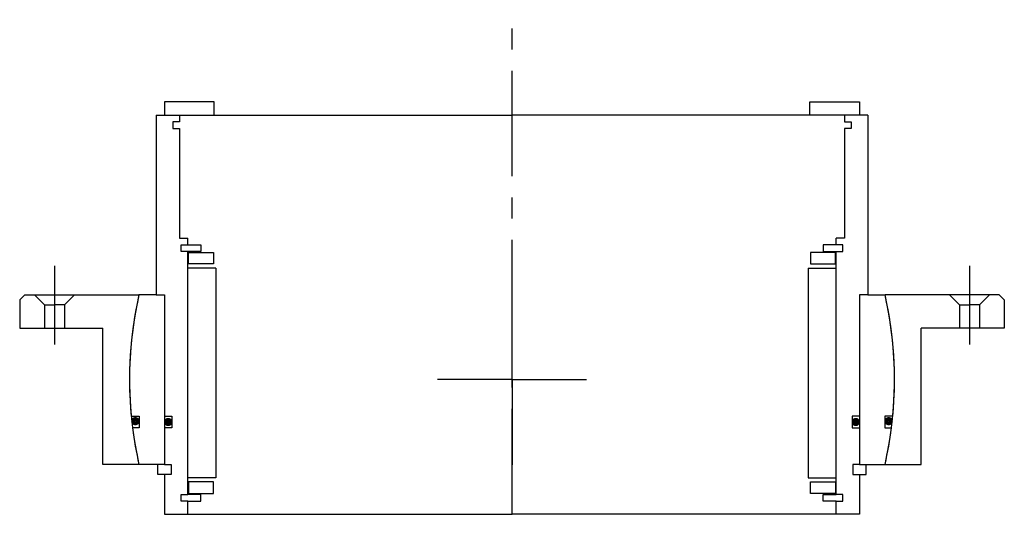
# Model space of a CAD drawing. Header units: millimetres. Extents: x -148 to 148, y -40 to 108.
import ezdxf

# ---------------------------------------------------------------- set-up
doc = ezdxf.new("R2010")
doc.units = ezdxf.units.MM
doc.linetypes.add('CENTER', pattern=[50.8, 31.75, -6.35, 6.35, -6.35])
doc.layers.add('Center', color=1, linetype='CENTER')

# ---------------------------------------------------------------- blocks, each defined once
blk = doc.blocks.new('in-sf178')
for p, q in [((-89.5, 83.5), (-104.5, 83.5)), ((-104.5, 83.5), (-104.5, 79.5)), ((-89.5, 79.5), (-89.5, 83.5)), ((89.5, 83.5), (104.5, 83.5)), ((89.5, 79.5), (89.5, 83.5)), ((104.5, 83.5), (104.5, 79.5)), ((-107, 79.5), (-107, 25.5)), ((-107, 79.5), (-100, 79.5)), ((-104.5, 79.5), (-89.5, 79.5)), ((-102, 77.5), (-102, 75.5)), ((-100, 77.5), (-102, 77.5)), ((-100, 79.5), (0, 79.5)), ((-100, 79.5), (-100, 77.5)), ((100, 79.5), (0, 79.5)), ((104.5, 79.5), (89.5, 79.5)), ((100, 79.5), (100, 77.5)), ((107, 79.5), (100, 79.5)), ((100, 77.5), (102, 77.5)), ((102, 77.5), (102, 75.5)), ((107, 79.5), (107, 25.5)), ((-102, 75.5), (-100, 75.5)), ((-100, 75.5), (-100, 42.5)), ((100, 75.5), (100, 42.5)), ((102, 75.5), (100, 75.5)), ((-100, 42.5), (-97.5, 42.5)), ((-97.5, 40.5), (-97.5, 42.5)), ((100, 42.5), (97.5, 42.5)), ((97.5, 40.5), (97.5, 42.5)), ((-99.5, 38.5), (-99.5, 40.5)), ((-99.5, 40.5), (-97.5, 40.5)), ((-97.5, 38.5), (-99.5, 38.5)), ((-97.5, 40.5), (-93.5, 40.5)), ((-97.5, -34.5), (-97.5, 38.5)), ((-93.5, 38.5), (-97.5, 38.5)), ((-93.5, 40.5), (-93.5, 38.5)), ((93.5, 40.5), (93.5, 38.5)), ((97.5, 40.5), (93.5, 40.5)), ((93.5, 38.5), (97.5, 38.5)), ((99.5, 40.5), (97.5, 40.5)), ((97.5, -34.5), (97.5, 38.5)), ((97.5, 38.5), (99.5, 38.5)), ((99.5, 38.5), (99.5, 40.5)), ((-97.25, 38.25), (-89.75, 38.25)), ((-97.25, 34.75), (-97.25, 38.25)), ((-89.75, 38.25), (-89.75, 34.75)), ((97.25, 38.25), (89.75, 38.25)), ((89.75, 38.25), (89.75, 34.75)), ((97.25, 34.75), (97.25, 38.25)), ((-89, 33.5), (-97.5, 33.5)), ((-89.75, 34.75), (-97.25, 34.75)), ((-89, 33.5), (-89, -29.5)), ((89, 33.5), (89, -29.5)), ((89, 33.5), (97.5, 33.5)), ((89.75, 34.75), (97.25, 34.75)), ((-107, 25.5), (-112.14, 25.5)), ((-107, 25.5), (-104.5, 25.5)), ((-104.5, 25.5), (-104.5, -25.5)), ((-104.5, 25.5), (-104.5, -11)), ((104.5, 25.5), (104.5, -11)), ((104.5, 25.5), (104.5, -25.5)), ((107, 25.5), (104.5, 25.5)), ((107, 25.5), (112.14, 25.5)), ((-114.47, -11), (-112.05, -11)), ((-112.05, -11), (-112.05, -14.5)), ((-104.5, -11), (-102.3, -11)), ((-102.3, -11), (-102.3, -14.5)), ((102.3, -11), (102.3, -14.5)), ((104.5, -11), (102.3, -11)), ((112.05, -11), (112.05, -14.5)), ((114.47, -11), (112.05, -11)), ((-112.05, -14.5), (-114.08, -14.5)), ((-104.5, -14.5), (-104.5, -25.5)), ((-102.3, -14.5), (-104.5, -14.5)), ((102.3, -14.5), (104.5, -14.5)), ((104.5, -14.5), (104.5, -25.5)), ((112.05, -14.5), (114.08, -14.5)), ((-104.5, -25.5), (-112.14, -25.5)), ((-106.5, -28.5), (-106.5, -25.5)), ((-104.5, -25.5), (-102.5, -25.5)), ((-102.5, -25.5), (-102.5, -28.5)), ((104.5, -25.5), (102.5, -25.5)), ((102.5, -25.5), (102.5, -28.5)), ((104.5, -25.5), (112.14, -25.5)), ((106.5, -28.5), (106.5, -25.5)), ((-104.5, -28.5), (-106.5, -28.5)), ((-104.5, -28.5), (-104.5, -40.5)), ((-102.5, -28.5), (-104.5, -28.5)), ((-89, -29.5), (-97.5, -29.5)), ((89, -29.5), (97.5, -29.5)), ((102.5, -28.5), (104.5, -28.5)), ((104.5, -28.5), (104.5, -40.5)), ((104.5, -28.5), (106.5, -28.5)), ((-97.25, -30.75), (-97.25, -34.25)), ((-89.75, -30.75), (-97.25, -30.75)), ((-89.75, -34.25), (-89.75, -30.75)), ((89.75, -34.25), (89.75, -30.75)), ((89.75, -30.75), (97.25, -30.75)), ((97.25, -30.75), (97.25, -34.25)), ((-99.5, -34.5), (-97.5, -34.5)), ((-99.5, -36.5), (-99.5, -34.5)), ((-93.5, -34.5), (-97.5, -34.5)), ((-97.25, -34.25), (-89.75, -34.25)), ((-93.5, -36.5), (-93.5, -34.5)), ((97.25, -34.25), (89.75, -34.25)), ((93.5, -36.5), (93.5, -34.5)), ((93.5, -34.5), (97.5, -34.5)), ((99.5, -34.5), (97.5, -34.5)), ((99.5, -36.5), (99.5, -34.5)), ((-97.5, -36.5), (-99.5, -36.5)), ((-97.5, -36.5), (-93.5, -36.5)), ((-97.5, -40.5), (-97.5, -36.5)), ((97.5, -36.5), (93.5, -36.5)), ((97.5, -40.5), (97.5, -36.5)), ((97.5, -36.5), (99.5, -36.5)), ((-104.5, -40.5), (-97.5, -40.5)), ((-97.5, -40.5), (0, -40.5)), ((97.5, -40.5), (0, -40.5)), ((104.5, -40.5), (97.5, -40.5))]:
    blk.add_line(p, q)
at = {"const_width": 1.2}
for points in [[(-112.59, -12.5, -1), (-113.89, -12.5, -1)], [(-102.7, -12.75, -1), (-104, -12.75, -1)], [(102.7, -12.75, 1), (104, -12.75, 1)], [(112.59, -12.5, 1), (113.89, -12.5, 1)]]:
    blk.add_lwpolyline(points, format="xyb", close=True, dxfattribs=at)
for start, end in [(167.1888, 185.4889), (354.5111, 12.8112), (187.2435, 192.8112), (347.1888, 352.7565)]:
    blk.add_arc((0, 0), 115, start, end)
at = {"layer": 'Center'}
blk.add_line((0, -40.5), (0, 108.19), dxfattribs=at)
blk = doc.blocks.new('4SF160-179 yderhus')
for p, q in [((-146.5, 25.5), (-148, 24)), ((-148, 24), (-148, 15.5)), ((-146.5, 25.5), (-112.14, 25.5)), ((-143.5, 25.5), (-140.5, 22.5)), ((-131.5, 25.5), (-134.5, 22.5)), ((146.5, 25.5), (112.14, 25.5)), ((131.5, 25.5), (134.5, 22.5)), ((143.5, 25.5), (140.5, 22.5)), ((146.5, 25.5), (148, 24)), ((148, 24), (148, 15.5)), ((-140.5, 22.5), (-140.5, 15.5)), ((-140.5, 22.5), (-137.5, 22.5)), ((-134.5, 22.5), (-137.5, 22.5)), ((-134.5, 22.5), (-134.5, 15.5)), ((134.5, 22.5), (134.5, 15.5)), ((134.5, 22.5), (137.5, 22.5)), ((140.5, 22.5), (137.5, 22.5)), ((140.5, 22.5), (140.5, 15.5)), ((-148, 15.5), (-123, 15.5)), ((-123, -25.5), (-123, 15.5)), ((123, -25.5), (123, 15.5)), ((148, 15.5), (123, 15.5)), ((-112.14, -25.5), (-123, -25.5)), ((112.14, -25.5), (123, -25.5))]:
    blk.add_line(p, q)
for start, end in [(167.1888, 192.8112), (347.1888, 12.8112)]:
    blk.add_arc((0, 0), 115, start, end)
at = {"layer": 'Center'}
for p, q in [((-137.5, 34.24), (-137.5, 10.5)), ((137.5, 34.24), (137.5, 10.5)), ((0, 0), (0, 25.63)), ((0, 0), (-22.37, 0)), ((0, 0), (0, -25.63)), ((0, 0), (22.37, 0))]:
    blk.add_line(p, q, dxfattribs=at)

msp = doc.modelspace()

# ---------------------------------------------------------------- block references
for name in ['in-sf178', '4SF160-179 yderhus']:
    msp.add_blockref(name, (0, 0))

doc.saveas('drawing.dxf')
